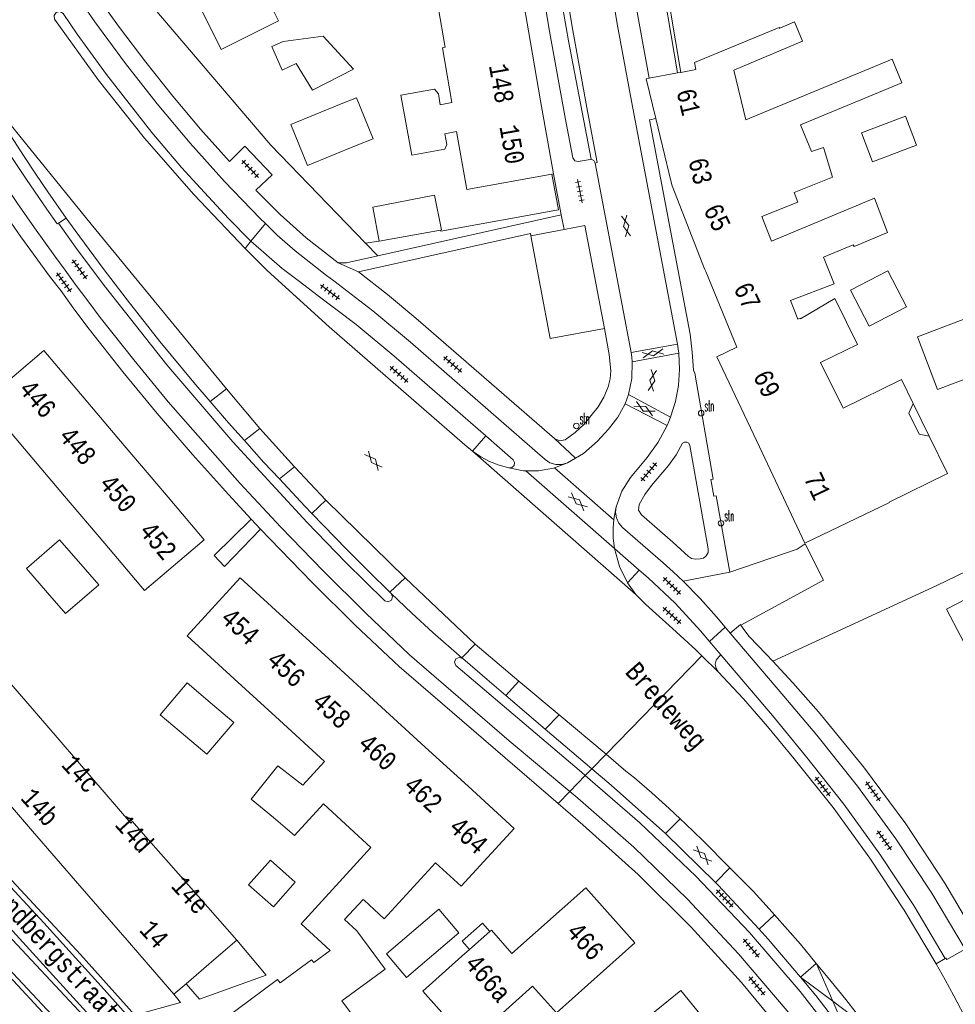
# Model space of a CAD drawing. Header units: metres. Extents: x 196790 to 198335, y 354523 to 356036.
# Tile 74 of 105: x 197942 to 198031, y 354930 to 355024. Entities that reach past the tile are written whole.
import ezdxf

# ---------------------------------------------------------------- set-up
doc = ezdxf.new("R2010")
doc.units = ezdxf.units.M
doc.linetypes.add('DGN Style 2', pattern=[186.027128, 111.616277, -74.410851])
doc.linetypes.add('DGN Style 3', pattern=[260.437979, 186.027128, -74.410851])
for name, color, linetype, lineweight in [('afdak', 252, 'DGN Style 2', 18), ('bij- of bedrijfsgebouw', 252, 'Continuous', 18), ('functiescheiding', 252, 'Continuous', 18), ('hoofdgebouw', 252, 'Continuous', 18), ('huisnummer BAG', 252, 'Continuous', 18), ('kant asfaltverharding', 252, 'Continuous', 18), ('kant klinkerverharding', 252, 'Continuous', 18), ('kant muur (extern)', 252, 'Continuous', 18), ('kant tegelverharding', 252, 'Continuous', 18), ('molgoot', 252, 'DGN Style 3', 18), ('raster', 252, 'Continuous', 18), ('schutting', 252, 'Continuous', 18), ('straatnaam', 252, 'Continuous', 18), ('straatnaambord', 252, 'Continuous', 18), ('T22_brandgang', 252, 'DGN Style 2', 18), ('taludlijn', 252, 'Continuous', 18), ('toekomstig hoofdgebouw', 252, 'Continuous', 18), ('tuinhuis', 252, 'DGN Style 2', 18), ('verh asfaltsymbool', 2, 'Continuous', 0), ('verh tegelsymbool', 2, 'Continuous', 0), ('vlakafsluiter grijs', 252, 'DGN Style 2', 18), ('vlakafsluiter groen', 252, 'DGN Style 2', 18)]:
    doc.layers.add(name, color=color, linetype=linetype, lineweight=lineweight)
doc.styles.add('Style-Courier New', font='cour.ttf')
doc.styles.add('Style-simplex', font='simplex.shx')

# ---------------------------------------------------------------- blocks, each defined once
blk = doc.blocks.new('S435')
at = {"layer": 'straatnaambord', "color": 7, "linetype": 'Continuous', "lineweight": 0}
blk.add_circle((0, 0), 0.263, dxfattribs=at)
blk.add_circle((0, 0), 0.263, dxfattribs=at)
at = {"layer": 'straatnaambord', "color": 7, "linetype": 'Continuous', "lineweight": 0, "style": 'Style-simplex', "width": 0.428569}
blk.add_text('stn', height=1.05, dxfattribs=at).set_placement((0.324, 0.185))
blk = doc.blocks.new('S612')
at = {"layer": 'verh asfaltsymbool', "color": 252}
for p, q in [((-0.992, -0.261), (0.008, 0.239)), ((0.008, -0.261), (-0.992, 0.239)), ((0.008, 0.239), (1.008, -0.261)), ((1.008, 0.239), (0.008, -0.261))]:
    blk.add_line(p, q, dxfattribs=at)
blk = doc.blocks.new('S642')
at = {"layer": 'verh tegelsymbool', "color": 252}
for p, q in [((-1.125, 0), (1.125, 0)), ((-0.9, -0.25), (-0.9, 0.25)), ((-0.45, -0.25), (-0.45, 0.25)), ((0, -0.25), (0, 0.25)), ((0.45, -0.25), (0.45, 0.25)), ((0.9, -0.25), (0.9, 0.25))]:
    blk.add_line(p, q, dxfattribs=at)

msp = doc.modelspace()

# ---------------------------------------------------------------- linework, layer by layer
at = {"layer": 'afdak'}
for p, q in [((197967.28, 355021.464), (197971.057, 355021.949)), ((197971.057, 355021.949), (197973.959, 355018.823)), ((197966.201, 355020.974), (197967.28, 355021.464)), ((197967.181, 355018.721), (197966.201, 355020.974)), ((197968.519, 355019.351), (197967.181, 355018.721)), ((197970.061, 355016.815), (197968.519, 355019.351)), ((197973.959, 355018.823), (197970.061, 355016.815)), ((198022.285, 355012.771), (198026.463, 355014.357)), ((198026.463, 355014.357), (198027.511, 355011.598)), ((198023.333, 355010.012), (198022.285, 355012.771)), ((198027.511, 355011.598), (198023.333, 355010.012)), ((198028.725, 354983.924), (198027.2, 354987.04))]:
    msp.add_line(p, q, dxfattribs=at)
at = {"layer": 'afdak', "flags": 128}
for points in [[(197986.92, 354936.833), (197986.222, 354937.618), (197984.279, 354935.89), (197984.977, 354935.105)], [(197958.038, 354931.858), (197959.322, 354930.378), (197965.666, 354932.668), (197962.858, 354935.991)]]:
    msp.add_lwpolyline(points, dxfattribs=at)
at = {"layer": 'bij- of bedrijfsgebouw'}
for p, q in [((197982.231, 355003.53), (197976.386, 355002.479)), ((197982.32, 355003.546), (197982.231, 355003.53)), ((198026.542, 354996.221), (198022.999, 354994.371)), ((197979.011, 354932.438), (197977.082, 354934.697))]:
    msp.add_line(p, q, dxfattribs=at)
at = {"layer": 'bij- of bedrijfsgebouw', "flags": 128}
for points in [[(197962.907, 355031.346), (197957.442, 355028.642), (197961.371, 355020.702), (197966.836, 355023.406), (197965.528, 355026.049)], [(197974.214, 355011.579), (197975.835, 355012.2), (197974.234, 355016.095), (197972.613, 355015.474)], [(197972.613, 355015.474), (197967.988, 355013.573), (197969.589, 355009.678), (197974.214, 355011.579)], [(197976.386, 355002.479), (197975.805, 355005.707), (197981.675, 355006.852), (197982.32, 355003.546)], [(198026.542, 354996.221), (198024.781, 354999.645), (198021.227, 354997.817), (198022.999, 354994.371)], [(197948.008, 354971.76), (197946.004, 354974.079), (197942.851, 354971.354), (197944.855, 354969.035)], [(197948.008, 354971.76), (197949.724, 354969.774), (197946.571, 354967.049), (197944.855, 354969.035)], [(197960.55, 354958.421), (197958.144, 354960.467), (197955.572, 354957.442), (197957.978, 354955.396)], [(197960.55, 354958.421), (197962.565, 354956.707), (197959.993, 354953.682), (197957.978, 354955.396)], [(197969.143, 354950.75), (197966.77, 354952.565), (197964.208, 354949.413), (197966.343, 354947.678)], [(197977.082, 354934.697), (197982.058, 354938.948), (197983.987, 354936.689), (197979.011, 354932.438)]]:
    msp.add_lwpolyline(points, dxfattribs=at)
at = {"layer": 'functiescheiding'}
for p, q in [((198004.776, 354992.682), (198000.354, 354991.892)), ((198000.466, 354990.994), (198004.898, 354991.807)), ((197961.867, 354988.431), (197960.337, 354987.207)), ((197965.046, 354984.669), (197961.867, 354988.431)), ((198004.121, 354985.747), (198000.111, 354987.876)), ((197999.79, 354987.002), (198003.781, 354984.928)), ((197965.046, 354984.669), (197963.585, 354983.499)), ((197968.331, 354981), (197965.046, 354984.669)), ((197968.331, 354981), (197966.905, 354979.858)), ((197971.339, 354977.829), (197968.331, 354981)), ((197990.335, 354980.639), (197998.784, 354973.23)), ((197998.716, 354975.978), (197993.066, 354980.921)), ((197971.339, 354977.829), (197969.993, 354976.576)), ((197978.866, 354970.442), (197971.339, 354977.829)), ((197978.866, 354970.442), (197977.425, 354969.101)), ((197985.527, 354964.142), (197978.866, 354970.442)), ((197985.527, 354964.142), (197984.26, 354962.858)), ((197989.698, 354960.636), (197985.527, 354964.142)), ((197989.698, 354960.636), (197988.446, 354959.256)), ((197993.515, 354957.427), (197989.698, 354960.636)), ((197993.515, 354957.427), (197992.199, 354956.066)), ((197997.978, 354953.676), (197993.515, 354957.427)), ((198005.015, 354947.552), (198003.64, 354946.128)), ((198008.374, 354941.493), (198009.766, 354942.88)), ((198014.008, 354938.414), (198012.528, 354937.049)), ((198016.463, 354932.486), (198017.959, 354933.775)), ((198017.984, 354933.746), (198017.959, 354933.775)), ((198017.984, 354933.746), (198019.542, 354930.191)), ((198019.542, 354930.191), (198016.463, 354932.486)), ((198022.741, 354927.807), (198019.542, 354930.191)), ((198019.542, 354930.191), (198021.122, 354926.587))]:
    msp.add_line(p, q, dxfattribs=at)
at = {"layer": 'functiescheiding', "flags": 128}
for points in [[(197961.867, 354988.431), (197948.999, 355004.071), (197938.385, 355017.144)], [(198000.68, 354951.427), (197999.874, 354952.082), (197997.978, 354953.676)], [(198005.015, 354947.552), (198003.977, 354948.529), (198002.326, 354950.015), (198000.68, 354951.427)], [(198009.766, 354942.88), (198007.137, 354945.506), (198005.571, 354947.029), (198005.015, 354947.552)], [(198014.008, 354938.414), (198013.5, 354938.985), (198011.96, 354940.647), (198010.366, 354942.282), (198009.766, 354942.88)], [(198017.959, 354933.775), (198016.486, 354935.617), (198014.008, 354938.414)], [(198017.984, 354933.746), (198017.968, 354933.782), (198017.959, 354933.775)], [(198022.741, 354927.807), (198020.793, 354930.349), (198019.395, 354932.075), (198017.984, 354933.746)]]:
    msp.add_lwpolyline(points, dxfattribs=at)
at = {"layer": 'hoofdgebouw'}
for p, q in [((197990.602, 355022.483), (197988.461, 355034.798)), ((197991.759, 355015.825), (197990.602, 355022.483)), ((198002.085, 355017.97), (198004.762, 355018.46)), ((198004.762, 355018.46), (198005.077, 355018.518)), ((197992.97, 355008.859), (197991.759, 355015.825)), ((198003.339, 355011.493), (198002.71, 355014.122)), ((198018.676, 355011.38), (198017.514, 355010.989)), ((198018.676, 355011.38), (198018.825, 355010.884)), ((197992.826, 355008.833), (197992.97, 355008.859)), ((198023.521, 355006.553), (198013.713, 355002.456)), ((198007.458, 354999.589), (198010.409, 354992.386)), ((197952.152, 354983.048), (197948.334, 354987.547)), ((197942.656, 354982.729), (197946.473, 354978.231)), ((197955.969, 354978.55), (197952.152, 354983.048)), ((198012.559, 354982.925), (198016.892, 354973.735)), ((197946.473, 354978.231), (197950.29, 354973.732)), ((197971.948, 354962.435), (197967.657, 354966.36)), ((197944.592, 354956.623), (197940.112, 354961.82)), ((197976.239, 354958.51), (197971.948, 354962.435)), ((197962.618, 354960.852), (197966.909, 354956.927)), ((197980.788, 354954.349), (197976.239, 354958.51)), ((197966.909, 354956.927), (197971.201, 354953.001)), ((197949.072, 354951.425), (197944.592, 354956.623)), ((197984.848, 354950.635), (197980.788, 354954.349)), ((197971.201, 354953.001), (197969.143, 354950.75)), ((197938.938, 354951.531), (197943.435, 354946.349)), ((197968.333, 354945.948), (197966.343, 354947.678)), ((197943.435, 354946.349), (197947.932, 354941.167)), ((197958.251, 354941.229), (197953.72, 354946.38)), ((197947.932, 354941.167), (197952.429, 354935.985)), ((197962.858, 354935.991), (197958.251, 354941.229)), ((197984.977, 354935.105), (197986.92, 354936.833)), ((197952.429, 354935.985), (197956.882, 354930.855)), ((197960.658, 354934.132), (197962.858, 354935.991)), ((197971.741, 354935.029), (197970.171, 354933.872)), ((197958.038, 354931.858), (197960.658, 354934.132)), ((197956.882, 354930.855), (197958.038, 354931.858))]:
    msp.add_line(p, q, dxfattribs=at)
at = {"layer": 'hoofdgebouw', "flags": 128}
for points in [[(197980.072, 355035.708), (197980.548, 355032.966), (197976.587, 355032.278), (197977.44, 355027.372), (197981.44, 355028.067), (197982.655, 355021.071)], [(198006.394, 355019.47), (198014.445, 355022.796), (198014.511, 355022.729), (198015.891, 355023.316), (198016.663, 355021.5)], [(197982.655, 355021.071), (197982.684, 355020.904), (197982.408, 355020.856), (197983.314, 355015.644), (197982.212, 355015.445), (197982.027, 355016.469), (197981.648, 355016.916), (197978.47, 355016.342), (197979.002, 355013.394)], [(198016.663, 355021.5), (198010.14, 355018.727), (198011.272, 355014.016)], [(198011.272, 355014.016), (198025.185, 355019.771), (198026.113, 355017.529), (198016.46, 355013.536), (198017.514, 355010.989)], [(198005.077, 355018.518), (198006.517, 355018.782), (198006.394, 355019.47)], [(198002.71, 355014.122), (198001.801, 355017.918), (198002.085, 355017.97)], [(197992.826, 355008.833), (197984.728, 355007.371), (197983.738, 355012.883), (197982.656, 355012.687), (197982.841, 355011.664), (197982.646, 355011.222), (197979.497, 355010.654), (197979.002, 355013.394)], [(198003.339, 355011.493), (198004.188, 355007.947), (198004.279, 355007.715)], [(198018.825, 355010.884), (198019.526, 355008.556), (198015.864, 355007.111), (198016.232, 355006.177), (198012.782, 355004.815), (198013.713, 355002.456)], [(198004.279, 355007.715), (198007.351, 354999.849), (198007.458, 354999.589)], [(198016.232, 354995.059), (198015.524, 354996.811), (198019.664, 354998.398), (198018.673, 355000.955), (198021.491, 355002.121), (198021.58, 355001.972), (198024.759, 355003.278), (198023.521, 355006.553)], [(198016.482, 354995.069), (198019.748, 354997.032), (198021.889, 354992.658), (198018.387, 354990.943), (198020.454, 354986.727)], [(198016.482, 354995.069), (198016.439, 354995.159), (198016.232, 354995.059)], [(197948.334, 354987.547), (197944.488, 354992.079), (197938.818, 354987.252), (197942.656, 354982.729)], [(198012.559, 354982.925), (198008.526, 354991.479), (198010.409, 354992.386)], [(198027.2, 354987.04), (198026.088, 354989.313), (198020.519, 354986.587), (198020.454, 354986.727)], [(198027.2, 354987.04), (198026.781, 354986.123), (198027.757, 354984.129), (198028.725, 354983.924)], [(198016.892, 354973.735), (198024.942, 354977.604), (198024.911, 354977.659), (198030.462, 354980.376), (198028.725, 354983.924)], [(197955.969, 354978.55), (197959.762, 354974.08), (197954.083, 354969.262), (197950.29, 354973.732)], [(197967.657, 354966.36), (197963.192, 354970.444), (197958.151, 354964.938), (197962.618, 354960.852)], [(197953.72, 354946.38), (197952.934, 354947.274), (197952.772, 354947.132), (197949.072, 354951.425)], [(197984.848, 354950.635), (197989.241, 354946.617), (197984.184, 354941.126), (197981.741, 354943.361)], [(197973.607, 354946.664), (197971.095, 354948.965), (197968.333, 354945.948)], [(197973.607, 354946.664), (197975.619, 354944.824), (197968.974, 354937.56), (197971.741, 354935.029)], [(197981.741, 354943.361), (197976.874, 354938.04), (197974.961, 354939.79)], [(197986.92, 354936.833), (197987.069, 354936.966), (197989.011, 354934.739), (197996.069, 354940.964), (198000.728, 354935.734), (197993.267, 354929.078), (197990.995, 354931.624), (197984.965, 354926.215), (197980.549, 354931.138), (197984.271, 354934.477), (197984.977, 354935.105)], [(197974.961, 354939.79), (197974.864, 354939.878), (197973.114, 354937.965), (197974.28, 354936.898)], [(197972.853, 354930.229), (197976.963, 354933.256), (197974.28, 354936.898)], [(197960.296, 354927.473), (197966.734, 354932.258), (197966.982, 354931.93), (197969.973, 354934.14), (197970.171, 354933.872)], [(198001.782, 354915.613), (198003.862, 354917.286), (198001.97, 354919.638), (198009.511, 354925.78), (198005.087, 354931.218), (197995.722, 354923.601)], [(197965.679, 354920.208), (197975.121, 354927.151), (197972.853, 354930.229)]]:
    msp.add_lwpolyline(points, dxfattribs=at)
at = {"layer": 'kant asfaltverharding'}
for p, q in [((197996.935, 355009.897), (198000.354, 354991.892)), ((197994.308, 354981.397), (197993.066, 354980.921)), ((197994.308, 354981.397), (197995.076, 354981.836)), ((197960.712, 354972.589), (197964.236, 354976.042)), ((197965.121, 354975.094), (197961.695, 354971.52)), ((197977.555, 354968.974), (197977.425, 354969.101)), ((198000.816, 354968.885), (198000.026, 354969.98)), ((197984.344, 354962.785), (197984.26, 354962.858)), ((198008.644, 354961.51), (198007.084, 354963.049)), ((197988.446, 354959.256), (197992.199, 354956.066)), ((197992.199, 354956.066), (197996.636, 354952.295)), ((198003.64, 354946.128), (198008.374, 354941.493))]:
    msp.add_line(p, q, dxfattribs=at)
at = {"layer": 'kant asfaltverharding', "flags": 128}
for points in [[(198004.776, 354992.682), (198000.297, 355016.274), (197999.655, 355019.702), (197999.029, 355023.133), (197996.859, 355036.454), (197994.977, 355049.819), (197993.368, 355063.234), (197992.081, 355076.684), (197991.17, 355090.151), (197990.595, 355103.636), (197990.307, 355117.133), (197990.288, 355123.883), (197990.383, 355130.633), (197990.595, 355137.719), (197990.913, 355144.801), (197991.61, 355155.614)], [(197986.785, 355154.579), (197986.653, 355152.619), (197986.233, 355145.619), (197985.916, 355138.614), (197985.58, 355124.594), (197985.644, 355111.64), (197986.037, 355098.691), (197986.7, 355085.768), (197987.675, 355072.865), (197989.017, 355059.952), (197990.629, 355047.071), (197991.479, 355040.669), (197992.345, 355034.269), (197993.302, 355027.882), (197994.421, 355021.521), (197996.552, 355010.256)], [(197945.523, 355023.569), (197949.672, 355017.816), (197954.088, 355012.254), (197958.756, 355006.903), (197963.661, 355001.779)], [(197941.303, 355012.585), (197942.644, 355010.519), (197943.754, 355008.839), (197944.885, 355007.174), (197946.639, 355004.666)], [(197996.935, 355009.897), (197996.813, 355010.15), (197996.552, 355010.256)], [(197960.337, 354987.207), (197958.764, 354989.037), (197955.549, 354992.938), (197952.415, 354996.905), (197951.281, 354998.377), (197950.156, 354999.856), (197948.808, 355001.664), (197947.481, 355003.487), (197946.639, 355004.666)], [(197963.661, 355001.779), (197964.7, 355000.711), (197965.753, 354999.664), (197971.627, 354994.322), (197984.556, 354983.102), (197985.269, 354982.509)], [(198004.776, 354992.682), (198004.844, 354992.246), (198004.898, 354991.807)], [(198000.354, 354991.892), (198000.422, 354991.444), (198000.466, 354990.994)], [(198004.898, 354991.807), (198004.97, 354990.274), (198004.863, 354988.732), (198004.577, 354987.213), (198004.121, 354985.747)], [(198000.466, 354990.994), (198000.432, 354989.419), (198000.111, 354987.876)], [(198000.111, 354987.876), (197999.962, 354987.435), (197999.79, 354987.002)], [(197963.585, 354983.499), (197962.059, 354985.203), (197960.337, 354987.207)], [(197995.076, 354981.836), (197995.842, 354982.274), (197997.173, 354983.437), (197998.224, 354984.581), (197999.11, 354985.725), (197999.79, 354987.002)], [(198004.121, 354985.747), (198003.958, 354985.335), (198003.781, 354984.928)], [(198003.781, 354984.928), (198002.932, 354983.353), (198001.879, 354981.907), (198000.289, 354980.007), (197999.468, 354978.684), (197998.941, 354977.219)], [(197966.905, 354979.858), (197965.432, 354981.437), (197963.585, 354983.499)], [(197988.732, 354980.911), (197987.805, 354981.155), (197986.907, 354981.508), (197986.056, 354981.963), (197985.269, 354982.509)], [(197990.335, 354980.639), (197990.123, 354980.64), (197988.732, 354980.911)], [(197993.066, 354980.921), (197992.984, 354980.89), (197991.566, 354980.631), (197990.335, 354980.639)], [(197953.149, 354928.871), (197947.986, 354934.641), (197939.029, 354944.265), (197932.842, 354950.453), (197926.568, 354956.555), (197920.21, 354962.568), (197913.769, 354968.492), (197909.835, 354972.155), (197901.077, 354979.593)], [(197969.993, 354976.576), (197969.321, 354977.268), (197966.905, 354979.858)], [(197977.425, 354969.101), (197975.412, 354971.063), (197973.293, 354973.178), (197969.993, 354976.576)], [(197998.941, 354977.219), (197998.74, 354976.237), (197998.716, 354975.978)], [(197998.716, 354975.978), (197998.646, 354975.233), (197998.661, 354974.225), (197998.784, 354973.23)], [(197998.784, 354973.23), (197999.252, 354971.547), (198000.026, 354969.98)], [(197984.26, 354962.858), (197981.496, 354965.259), (197979.516, 354967.106), (197977.555, 354968.974)], [(198007.084, 354963.049), (198006.513, 354963.613), (198004.312, 354965.641), (198001.756, 354967.917), (198000.816, 354968.885)], [(197984.344, 354962.785), (197986.656, 354960.777), (197988.446, 354959.256)], [(198029.382, 354933.745), (198026.341, 354938.84), (198023.071, 354943.799), (198019.581, 354948.605), (198015.883, 354953.245), (198013.337, 354956.313), (198011.043, 354958.959), (198008.644, 354961.51)], [(197996.636, 354952.295), (197998.449, 354950.754), (198003.64, 354946.128)], [(198008.374, 354941.493), (198008.643, 354941.23), (198012.528, 354937.049)], [(197940.602, 354937.898), (197951.102, 354926.35), (197966.421, 354909.018), (197973.017, 354901.341), (197979.396, 354893.483), (197991.754, 354877.816), (197993.18, 354876.191), (197994.798, 354874.7), (197996.587, 354873.375), (197998.519, 354872.245), (198000.563, 354871.331), (198002.681, 354870.647), (198004.835, 354870.199), (198006.987, 354869.985), (198031.083, 354868.857), (198031.053, 354868.591)], [(198016.463, 354932.486), (198013.411, 354936.099), (198012.528, 354937.049)], [(198032.371, 354928.229), (198031.053, 354930.705), (198030.228, 354932.231), (198029.382, 354933.745)], [(198016.463, 354932.486), (198017.936, 354930.742), (198021.122, 354926.587)]]:
    msp.add_lwpolyline(points, dxfattribs=at)
at = {"layer": 'kant klinkerverharding'}
for p, q in [((197985.269, 354982.509), (197986.529, 354983.96)), ((198016.908, 354973.688), (198018.676, 354970.221)), ((198009.758, 354971.003), (198005.297, 354970.14)), ((198010.806, 354965.968), (198018.676, 354970.221)), ((198009.791, 354965.199), (198010.77, 354966.027)), ((198029.382, 354933.745), (198030.248, 354934.269))]:
    msp.add_line(p, q, dxfattribs=at)
at = {"layer": 'kant klinkerverharding', "flags": 128}
for points in [[(197996.552, 355010.256), (197996.471, 355010.249), (197995.339, 355010.03), (197995, 355010.099), (197994.811, 355010.389), (197994.124, 355014.052), (197992.646, 355022.235), (197991.279, 355030.438), (197988.832, 355046.888), (197987.197, 355059.79), (197986.86, 355062.781)], [(197990.837, 355002.978), (197992.666, 354993.199), (197997.824, 354994.151)], [(198009.758, 354971.003), (198016.158, 354973.17), (198016.908, 354973.688)], [(198030.248, 354934.269), (198030.293, 354934.296), (198030.378, 354934.154), (198032.12, 354935.138)], [(197953.149, 354928.871), (197957.49, 354930.083), (197956.882, 354930.855)]]:
    msp.add_lwpolyline(points, dxfattribs=at)
at = {"layer": 'kant muur (extern)'}
msp.add_line((198002.676, 355030.872), (198004.762, 355018.46), dxfattribs=at)
at = {"layer": 'kant muur (extern)', "flags": 128}
for points in [[(198002.348, 355033.717), (198002.623, 355033.764), (198002.713, 355033.241), (198002.614, 355033.224), (198005.077, 355018.518)], [(198006.285, 354990.197), (198006.413, 354989.901), (198008.154, 354979.839), (198007.959, 354979.792), (198008.244, 354978.235), (198008.463, 354978.264), (198009.758, 354971.003)]]:
    msp.add_lwpolyline(points, dxfattribs=at)
at = {"layer": 'kant tegelverharding'}
for p, q in [((197993.697, 355004.961), (197992.97, 355008.859)), ((197946.639, 355004.666), (197945.888, 355004.181)), ((197976.261, 355001.069), (197993.697, 355004.961)), ((197994.004, 355003.584), (197990.837, 355002.978)), ((197965.121, 354975.094), (197964.236, 354976.042)), ((197998.784, 354973.23), (198001.125, 354971.196)), ((198000.026, 354969.98), (198001.125, 354971.196)), ((198009.321, 354965.751), (198009.791, 354965.199)), ((198010.77, 354966.027), (198010.806, 354965.968)), ((198008.903, 354963.128), (198007.812, 354964.413))]:
    msp.add_line(p, q, dxfattribs=at)
at = {"layer": 'kant tegelverharding', "flags": 128}
for points in [[(197905.036, 355125.109), (197905.644, 355122.847), (197906.564, 355119.524), (197907.515, 355116.21), (197909.523, 355109.614), (197911.944, 355102.263), (197914.533, 355094.969), (197918.327, 355085.043), (197922.356, 355075.209), (197926.934, 355064.752), (197931.773, 355054.414), (197936.501, 355044.978), (197941.468, 355035.665), (197943.961, 355031.471), (197946.593, 355027.353), (197949.361, 355023.319), (197952.261, 355019.376), (197955.287, 355015.529), (197958.436, 355011.785), (197961.702, 355008.149), (197965.079, 355004.627), (197965.589, 355004.134)], [(197932.457, 355056.507), (197933.569, 355054.204), (197938.014, 355045.339), (197942.661, 355036.578), (197944.78, 355033.045), (197946.995, 355029.567), (197949.303, 355026.146), (197951.702, 355022.787), (197954.19, 355019.492), (197956.763, 355016.267), (197959.42, 355013.113), (197962.157, 355010.034), (197963.613, 355011.492), (197966.211, 355008.768), (197964.659, 355007.332), (197966.989, 355004.989), (197969.457, 355002.791), (197972.486, 355000.406)], [(198002.085, 355017.97), (198000.993, 355023.911), (198000.44, 355027.147), (197999.904, 355030.386)], [(197945.523, 355023.569), (197945.477, 355023.923), (197945.683, 355024.216), (197946.031, 355024.293), (197946.341, 355024.115), (197947.687, 355022.152), (197950.466, 355018.306), (197954.764, 355012.817), (197957.611, 355009.485), (197959.405, 355007.496), (197962.065, 355004.629), (197964.158, 355002.492), (197964.185, 355002.468)], [(197964.236, 354976.042), (197962.069, 354978.364), (197958.637, 354982.192), (197955.283, 354986.088), (197952.01, 354990.052), (197948.821, 354994.085), (197947.457, 354995.918), (197946.112, 354997.764), (197945.15, 354999.028), (197944.199, 355000.3), (197943.259, 355001.581), (197942.331, 355002.871), (197941.389, 355004.205), (197940.458, 355005.548), (197939.54, 355006.899), (197938.636, 355008.26), (197937.672, 355009.743), (197936.722, 355011.235), (197935.788, 355012.737), (197934.869, 355014.248)], [(197994.537, 354950.133), (197988.768, 354954.961), (197979.299, 354963.131), (197975.135, 354967.088), (197971.056, 354971.133), (197967.061, 354975.261), (197963.147, 354979.465), (197956.338, 354987.2), (197953.054, 354991.17), (197949.868, 354995.22), (197948.678, 354996.792), (197947.498, 354998.372), (197946.517, 354999.706), (197945.545, 355001.046), (197943.624, 355003.742), (197941.939, 355006.158), (197941.108, 355007.373), (197940.289, 355008.597), (197939.324, 355010.067), (197938.37, 355011.545), (197937.429, 355013.032), (197936.503, 355014.527)], [(198002.71, 355014.122), (198002.096, 355013.991), (198005.971, 354993.63), (198006.183, 354991.919), (198006.285, 354990.197)], [(197940.423, 355011.99), (197941.897, 355009.756), (197942.853, 355008.333), (197944.791, 355005.505), (197945.77, 355004.105), (197945.888, 355004.181)], [(197977.555, 354968.974), (197977.682, 354968.656), (197977.559, 354968.336), (197977.253, 354968.184), (197976.924, 354968.279), (197973.203, 354971.954), (197969.555, 354975.701), (197962.471, 354983.396), (197956.213, 354990.709), (197950.233, 354998.25), (197947.529, 355001.908), (197945.888, 355004.181)], [(197965.589, 355004.134), (197966.712, 355003.046), (197968.422, 355001.548), (197971.376, 354999.216), (197972.078, 354998.702), (197975.798, 354995.854), (197979.394, 354992.851), (197992.175, 354981.701), (197992.641, 354981.398), (197993.196, 354981.233), (197993.776, 354981.236), (197994.308, 354981.397)], [(197997.824, 354994.151), (197995.973, 355003.961), (197994.004, 355003.584)], [(197990.837, 355002.978), (197990.797, 355003.203), (197974.429, 354999.549)], [(197964.185, 355002.468), (197967.188, 354999.865), (197968.684, 354998.718), (197970.19, 354997.586), (197970.478, 354997.378), (197974.196, 354994.558), (197977.784, 354991.575), (197986.529, 354983.96)], [(197972.486, 355000.406), (197973.296, 355000.407), (197976.261, 355001.069)], [(197974.429, 354999.549), (197977.198, 354997.403), (197979.884, 354995.154), (197993.064, 354983.689)], [(197993.064, 354983.689), (197993.559, 354983.479), (197994.084, 354983.592), (197994.571, 354983.918), (197995.043, 354984.267), (197995.901, 354985.066), (197997.23, 354986.724), (197997.78, 354987.637), (197998.178, 354988.626), (197998.355, 354989.379), (197998.421, 354990.149), (197998.289, 354991.685), (197997.824, 354994.151)], [(197986.529, 354983.96), (197989.137, 354981.689), (197989.284, 354981.433), (197989.241, 354981.141), (197989.026, 354980.938), (197988.732, 354980.911)], [(198001.14, 354977.432), (198001.078, 354976.898), (198001.351, 354976.434), (198004.329, 354973.84), (198005.824, 354972.481), (198006.118, 354972.285), (198006.466, 354972.227), (198006.919, 354972.25), (198007.235, 354972.331), (198007.515, 354972.553), (198007.675, 354972.873), (198007.689, 354973.199), (198005.934, 354983.047), (198005.842, 354983.246), (198005.657, 354983.364), (198005.438, 354983.363), (198005.253, 354983.245), (198004.661, 354982.144), (198003.922, 354981.137), (198002.305, 354979.232), (198001.664, 354978.37), (198001.14, 354977.432)], [(198005.297, 354970.14), (198004.365, 354971.021), (198003.41, 354971.878), (197999.554, 354975.245), (197999.207, 354975.647), (197998.972, 354976.146), (197998.883, 354976.691), (197998.941, 354977.219)], [(197993.431, 354948.995), (197978.307, 354962.009), (197974.117, 354965.967), (197970.016, 354970.016), (197966.001, 354974.151), (197965.121, 354975.094)], [(198007.812, 354964.413), (198006.953, 354965.424), (198004.562, 354968.032), (198001.981, 354970.452), (198001.125, 354971.196)], [(198005.297, 354970.14), (198006.923, 354968.485), (198008.468, 354966.754), (198009.321, 354965.751)], [(198013.84, 354962.518), (198013.215, 354963.187), (198011.584, 354964.861), (198011.179, 354965.403), (198010.806, 354965.968)], [(198032.12, 354935.138), (198028.961, 354940.463), (198025.551, 354945.639), (198021.902, 354950.65), (198018.026, 354955.478), (198014.882, 354959.216), (198009.791, 354965.199)], [(197996.007, 354951.646), (197995.634, 354951.968), (197983.689, 354962.103), (197983.569, 354962.427), (197983.701, 354962.747), (197984.015, 354962.892), (197984.344, 354962.785)], [(198008.644, 354961.51), (198008.438, 354961.828), (198008.367, 354962.233), (198008.466, 354962.632), (198008.693, 354962.935), (198008.903, 354963.128)], [(198030.248, 354934.269), (198027.246, 354939.294), (198024.022, 354944.186), (198020.585, 354948.93), (198016.944, 354953.513), (198013.797, 354957.369), (198008.903, 354963.128)], [(198033.627, 354935.619), (198030.203, 354941.428), (198026.479, 354947.059), (198022.469, 354952.491), (198018.19, 354957.702), (198015.744, 354960.482), (198013.84, 354962.518)], [(198043.861, 354885.749), (198032.754, 354906.625), (198029.147, 354913.018), (198025.216, 354919.249), (198020.973, 354925.294), (198016.432, 354931.129), (198011.609, 354936.733), (198006.521, 354942.086), (198001.189, 354947.169), (197996.007, 354951.646)], [(198041.954, 354884.785), (198030.865, 354905.638), (198027.395, 354911.801), (198023.62, 354917.811), (198019.551, 354923.646), (198015.2, 354929.284), (198010.582, 354934.706), (198005.713, 354939.892), (198000.612, 354944.827), (197995.299, 354949.495), (197994.537, 354950.133)], [(198030.749, 354902.603), (198027.364, 354908.819), (198023.672, 354914.885), (198019.682, 354920.781), (198015.407, 354926.483), (198010.861, 354931.972), (198006.062, 354937.229), (198001.026, 354942.237), (197995.773, 354946.98), (197993.431, 354948.995)]]:
    msp.add_lwpolyline(points, dxfattribs=at)
at = {"layer": 'molgoot', "flags": 128}
for points in [[(197987.209, 355154.67), (197987.136, 355153.62), (197986.69, 355146.373), (197986.356, 355139.12), (197985.999, 355124.603), (197985.979, 355118.13), (197986.059, 355111.658), (197986.45, 355098.718), (197987.11, 355085.809), (197988.081, 355072.919), (197989.4, 355059.995), (197991.03, 355047.106), (197993.429, 355030.931), (197994.769, 355022.865), (197996.217, 355014.818), (197997.129, 355009.936), (197996.935, 355009.897)], [(197965.912, 354913.658), (197962.411, 354917.707), (197950.254, 354931.315), (197944.507, 354937.653), (197938.667, 354943.907), (197932.884, 354949.709), (197927.02, 354955.43), (197921.077, 354961.07), (197915.057, 354966.626), (197909.474, 354971.725), (197900.637, 354979.261), (197899.359, 354980.466)]]:
    msp.add_lwpolyline(points, dxfattribs=at)
at = {"layer": 'raster', "flags": 128}
for points in [[(198032.844, 355055.969), (198034.852, 355045.177), (198038.996, 355032.743), (198037.017, 355031.993), (198043.922, 355014.812), (198045.83, 355015.339), (198057.206, 354983.139), (198029.442, 354969.722), (198013.84, 354962.518)], [(197993.069, 354866.559), (197985.62, 354877.292), (197977.959, 354887.877), (197970.088, 354898.308), (197962.014, 354908.578), (197952.462, 354920.046), (197947.134, 354926.168), (197941.623, 354932.13), (197935.937, 354937.926), (197930.083, 354943.547), (197915.569, 354957.292), (197895.427, 354975.839), (197888.355, 354981.998), (197881.098, 354987.943), (197873.665, 354993.668), (197866.066, 354999.164), (197847.599, 355011.926), (197841.413, 355016.139), (197835.077, 355020.121), (197832.318, 355015.887)]]:
    msp.add_lwpolyline(points, dxfattribs=at)
at = {"layer": 'schutting'}
msp.add_line((197976.386, 355002.479), (197975.1, 355002.271), dxfattribs=at)
at = {"layer": 'schutting', "flags": 128}
msp.add_lwpolyline([(197982.231, 355003.53), (197982.266, 355003.42), (197993.468, 355005.434), (197992.826, 355008.833)], dxfattribs=at)
at = {"layer": 'T22_brandgang'}
msp.add_line((197961.695, 354971.52), (197960.712, 354972.589), dxfattribs=at)
at = {"layer": 'taludlijn', "flags": 128}
msp.add_lwpolyline([(197866.427, 354999.552), (197873.997, 354994.021), (197881.437, 354988.312), (197888.741, 354982.428), (197895.901, 354976.376), (197915.902, 354957.662), (197928.61, 354945.616), (197934.956, 354939.578), (197941.12, 354933.349), (197947.092, 354926.936), (197952.866, 354920.349), (197962.43, 354908.828), (197970.179, 354899.046), (197977.733, 354889.109), (197985.087, 354879.024), (197992.238, 354868.796)], dxfattribs=at)
at = {"layer": 'toekomstig hoofdgebouw', "flags": 128}
msp.add_lwpolyline([(198037.389, 354961.295), (198036.07, 354963.831), (198033.076, 354962.275), (198030.375, 354967.47), (198038.519, 354971.705), (198042.542, 354963.969)], dxfattribs=at)
at = {"layer": 'tuinhuis'}
for p, q in [((197963.969, 354941.265), (197966.053, 354943.621)), ((197966.053, 354943.621), (197968.418, 354941.53)), ((197966.333, 354939.174), (197963.969, 354941.265)), ((197968.418, 354941.53), (197966.333, 354939.174))]:
    msp.add_line(p, q, dxfattribs=at)
at = {"layer": 'tuinhuis', "flags": 128}
msp.add_lwpolyline([(198036.051, 354990.868), (198029.514, 354988.366), (198027.598, 354993.372), (198034.135, 354995.874)], dxfattribs=at)
at = {"layer": 'vlakafsluiter grijs'}
for p, q in [((197994.004, 355003.584), (197993.697, 355004.961)), ((197965.589, 355004.134), (197964.185, 355002.468)), ((197964.185, 355002.468), (197963.661, 355001.779)), ((197972.486, 355000.406), (197974.429, 354999.549)), ((197993.064, 354983.689), (197995.076, 354981.836)), ((197985.269, 354982.509), (198000.816, 354968.885)), ((198007.812, 354964.413), (198009.321, 354965.751)), ((198007.084, 354963.049), (197997.978, 354953.676)), ((197997.978, 354953.676), (197996.636, 354952.295)), ((197996.636, 354952.295), (197996.007, 354951.646)), ((197996.007, 354951.646), (197994.537, 354950.133)), ((197994.537, 354950.133), (197993.431, 354948.995))]:
    msp.add_line(p, q, dxfattribs=at)
at = {"layer": 'vlakafsluiter groen'}
msp.add_line((197975.1, 355002.271), (197976.261, 355001.069), dxfattribs=at)
at = {"layer": 'vlakafsluiter groen', "flags": 128}
for points in [[(197946.72, 355049.029), (197954.875, 355024.758), (197966.082, 355011.609), (197975.1, 355002.271)], [(197873.211, 354995.253), (197884.405, 354987.93), (197892.442, 354981.82), (197892.242, 354981.57), (197894.296, 354979.969), (197918.162, 354959.599), (197929.741, 354948.546), (197950.838, 354926.102), (197969.52, 354904.659), (197987.281, 354881.922), (197995.934, 354869.467)]]:
    msp.add_lwpolyline(points, dxfattribs=at)

# ---------------------------------------------------------------- block references
at = {"layer": 'straatnaambord'}
for p in [(198007.024, 354986.11), (197995.16, 354984.897), (198008.91, 354975.648)]:
    msp.add_blockref('S435', p, dxfattribs=at)
at = {"layer": 'verh asfaltsymbool'}
for p, rotation in [((197999.893, 355003.926), 280.7816167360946), ((198002.444, 354991.815), 10.14079314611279), ((198002.392, 354989.235), 261.7241071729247), ((198001.636, 354986.55), 332.5377728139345), ((197975.855, 354981.587), 310.8249352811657), ((197995.29, 354977.701), 318.7709507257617), ((198007.16, 354944.062), 315.0404917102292)]:
    msp.add_blockref('S612', p, dxfattribs=dict(at, rotation=rotation))
at = {"layer": 'verh tegelsymbool'}
for p, rotation in [((197964.133, 355009.338), 313.6225734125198), ((197995.484, 355007.221), 280.7816167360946), ((197947.908, 354999.801), 306.4231783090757), ((197946.416, 354998.557), 306.4231783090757), ((197971.712, 354997.628), 323.0498722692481), ((197983.389, 354990.747), 318.975865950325), ((197978.28, 354989.808), 318.9326436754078), ((198002.053, 354980.529), 50.0697455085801), ((198004.242, 354969.685), 315.6482979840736), ((198004.242, 354966.87), 138.3236422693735), ((198018.582, 354950.621), 308.0960853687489), ((198023.373, 354950.157), 305.6776020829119), ((198024.438, 354945.497), 305.6776020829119), ((198009.264, 354939.971), 313.7035699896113), ((198011.792, 354935.246), 310.4583817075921), ((198012.325, 354931.652), 310.4583817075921)]:
    msp.add_blockref('S642', p, dxfattribs=dict(at, rotation=rotation))

# ---------------------------------------------------------------- texts
at = {"layer": 'huisnummer BAG', "style": 'Style-Courier New', "width": 0.694444}
for s, rotation, p in [('148', 279.96152, (197986.829, 355019.171)), ('61', 283.53586, (198004.659, 355016.716)), ('150', 279.96152, (197987.831, 355013.37)), ('63', 283.53586, (198005.797, 355010.14)), ('65', 295.46335, (198007.208, 355005.47)), ('67', 295.46335, (198010.068, 354998.009)), ('69', 295.46335, (198011.925, 354989.656)), ('446', 310.33397, (197942.028, 354988.339)), ('448', 310.33397, (197945.826, 354983.86)), ('71', 295.20722, (198016.739, 354979.94)), ('450', 310.33397, (197949.666, 354979.338)), ('452', 310.33397, (197953.483, 354974.84)), ('454', 317.5529, (197961.195, 354966.445)), ('456', 317.5529, (197965.579, 354962.434)), ('458', 317.5529, (197969.898, 354958.483)), ('460', 317.5529, (197974.263, 354954.491)), ('14c', 312.12344, (197946.082, 354952.614)), ('462', 317.5529, (197978.604, 354950.521)), ('14b', 312.12344, (197942.204, 354949.456)), ('14d', 312.12344, (197951.181, 354946.909)), ('464', 317.5529, (197982.922, 354946.569)), ('14e', 312.12344, (197956.519, 354941.086)), ('14', 312.12344, (197953.498, 354936.909)), ('466', 311.67636, (197994.104, 354936.71)), ('466a', 311.06736, (197984.446, 354933.69))]:
    msp.add_text(s, height=1.8, rotation=rotation, dxfattribs=at).set_placement(p)
at = {"layer": 'straatnaam', "style": 'Style-Courier New', "width": 0.694444}
for s, rotation, p in [('Bredeweg', 311.67636, (197999.702, 354961.442)), ('Zandbergstraat', 312.77093, (197938.723, 354940.937))]:
    msp.add_text(s, height=1.8, rotation=rotation, dxfattribs=at).set_placement(p)

doc.saveas('drawing.dxf')
